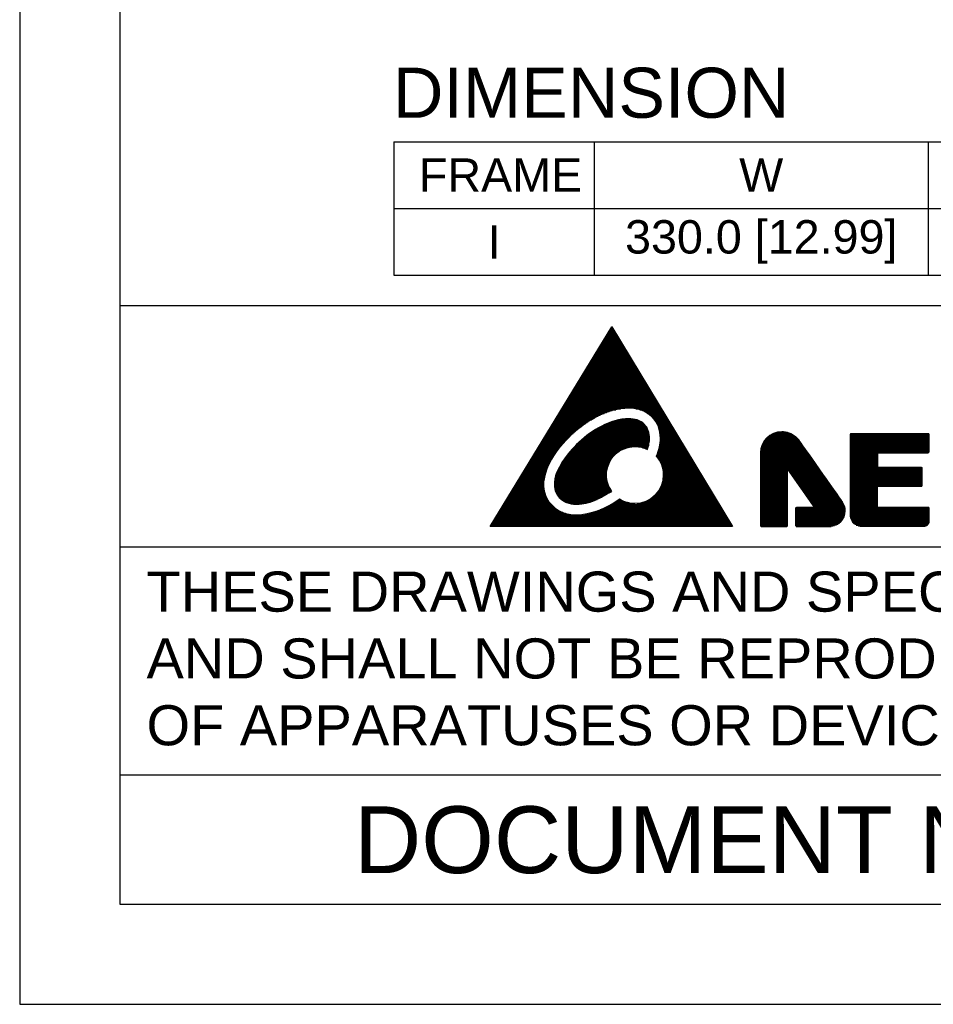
# Model space of a CAD drawing. Header units: millimetres. Extents: x 0 to 2125, y 1 to 1486.
# Tile 1 of 55: x 0 to 342, y 1 to 369. Entities that reach past the tile are written whole.
import ezdxf
from ezdxf.enums import TextEntityAlignment as Align

# ---------------------------------------------------------------- set-up
doc = ezdxf.new("R2010")
doc.units = ezdxf.units.MM
doc.header["$LTSCALE"] = 77.505185
doc.layers.get('0').update_dxf_attribs({"linetype": 'CONTINUOUS'})
for name, color, linetype in [('DF', 3, 'CONTINUOUS'), ('SPEC', 1, 'CONTINUOUS'), ('TXT', 7, 'CONTINUOUS')]:
    doc.layers.add(name, color=color, linetype=linetype)
doc.styles.get("Standard").update_dxf_attribs({"font": 'arial.ttf'})
doc.styles.add('STYLE1', font='arial.ttf')

# ---------------------------------------------------------------- blocks, each defined once
blk = doc.blocks.new('A$C16500')
at = {"color": 4, "linetype": 'Continuous', "lineweight": 0}
for p, q in [((10.947, 19.083), (0, 1.089)), ((21.84, 1.089), (10.947, 19.083)), ((0, 1.089), (21.84, 1.089))]:
    blk.add_line(p, q, dxfattribs=at)
at = {"color": 4}
for p, q in [((0, 1.089), (10.947, 19.083)), ((10.687, 18.656), (11.206, 18.656)), ((10.737, 18.737), (11.157, 18.737)), ((10.787, 18.819), (11.107, 18.819)), ((10.836, 18.901), (11.058, 18.901)), ((10.886, 18.983), (11.008, 18.983)), ((10.936, 19.065), (10.958, 19.065)), ((10.947, 19.083), (21.84, 1.089)), ((10.14, 17.756), (11.751, 17.756)), ((10.189, 17.837), (11.701, 17.837)), ((10.239, 17.919), (11.652, 17.919)), ((10.289, 18.001), (11.602, 18.001)), ((10.339, 18.083), (11.553, 18.083)), ((10.388, 18.165), (11.503, 18.165)), ((10.438, 18.247), (11.454, 18.247)), ((10.488, 18.328), (11.404, 18.328)), ((10.538, 18.41), (11.355, 18.41)), ((10.588, 18.492), (11.305, 18.492)), ((10.637, 18.574), (11.256, 18.574)), ((9.642, 16.937), (12.246, 16.937)), ((9.692, 17.019), (12.197, 17.019)), ((9.741, 17.101), (12.147, 17.101)), ((9.791, 17.183), (12.098, 17.183)), ((9.841, 17.265), (12.048, 17.265)), ((9.891, 17.347), (11.999, 17.347)), ((9.94, 17.428), (11.949, 17.428)), ((9.99, 17.51), (11.899, 17.51)), ((10.04, 17.592), (11.85, 17.592)), ((10.09, 17.674), (11.8, 17.674)), ((9.094, 16.037), (12.791, 16.037)), ((9.144, 16.119), (12.741, 16.119)), ((9.194, 16.201), (12.692, 16.201)), ((9.244, 16.283), (12.642, 16.283)), ((9.293, 16.365), (12.593, 16.365)), ((9.343, 16.447), (12.543, 16.447)), ((9.393, 16.528), (12.494, 16.528)), ((9.443, 16.61), (12.444, 16.61)), ((9.492, 16.692), (12.395, 16.692)), ((9.542, 16.774), (12.345, 16.774)), ((9.592, 16.856), (12.296, 16.856)), ((8.547, 15.137), (13.336, 15.137)), ((8.597, 15.219), (13.286, 15.219)), ((8.646, 15.301), (13.237, 15.301)), ((8.696, 15.383), (13.187, 15.383)), ((8.746, 15.465), (13.138, 15.465)), ((8.796, 15.547), (13.088, 15.547)), ((8.845, 15.628), (13.039, 15.628)), ((8.895, 15.71), (12.989, 15.71)), ((8.945, 15.792), (12.94, 15.792)), ((8.995, 15.874), (12.89, 15.874)), ((9.044, 15.956), (12.841, 15.956)), ((7.999, 14.237), (13.881, 14.237)), ((8.049, 14.319), (13.831, 14.319)), ((8.099, 14.401), (13.782, 14.401)), ((8.149, 14.483), (13.732, 14.483)), ((8.198, 14.565), (13.682, 14.565)), ((8.248, 14.647), (13.633, 14.647)), ((8.298, 14.728), (13.583, 14.728)), ((8.348, 14.81), (13.534, 14.81)), ((8.397, 14.892), (13.484, 14.892)), ((8.447, 14.974), (13.435, 14.974)), ((8.497, 15.056), (13.385, 15.056)), ((7.452, 13.338), (14.425, 13.338)), ((7.501, 13.419), (14.376, 13.419)), ((7.551, 13.501), (14.326, 13.501)), ((7.601, 13.583), (14.277, 13.583)), ((7.651, 13.665), (14.227, 13.665)), ((7.701, 13.747), (14.178, 13.747)), ((7.75, 13.828), (14.128, 13.828)), ((7.8, 13.91), (14.079, 13.91)), ((7.85, 13.992), (14.029, 13.992)), ((7.9, 14.074), (13.98, 14.074)), ((7.949, 14.156), (13.93, 14.156)), ((6.904, 12.438), (14.97, 12.438)), ((6.954, 12.519), (14.921, 12.519)), ((7.004, 12.601), (14.871, 12.601)), ((7.053, 12.683), (14.822, 12.683)), ((7.103, 12.765), (14.772, 12.765)), ((7.153, 12.847), (14.723, 12.847)), ((7.203, 12.928), (14.673, 12.928)), ((7.253, 13.01), (14.624, 13.01)), ((7.302, 13.092), (14.574, 13.092)), ((7.352, 13.174), (14.524, 13.174)), ((7.402, 13.256), (14.475, 13.256)), ((6.357, 11.538), (10.99, 11.538)), ((6.406, 11.619), (11.312, 11.619)), ((6.456, 11.701), (11.75, 11.701)), ((6.506, 11.783), (15.366, 11.783)), ((6.556, 11.865), (15.317, 11.865)), ((6.605, 11.947), (15.267, 11.947)), ((6.655, 12.028), (15.218, 12.028)), ((6.705, 12.11), (15.168, 12.11)), ((6.755, 12.192), (15.119, 12.192)), ((6.805, 12.274), (15.069, 12.274)), ((6.854, 12.356), (15.02, 12.356)), ((13.14, 11.701), (15.416, 11.701)), ((13.475, 11.619), (15.465, 11.619)), ((13.707, 11.538), (15.515, 11.538)), ((5.859, 10.719), (9.12, 10.719)), ((5.909, 10.801), (9.261, 10.801)), ((5.958, 10.883), (9.408, 10.883)), ((6.008, 10.965), (9.562, 10.965)), ((6.058, 11.047), (9.724, 11.047)), ((6.108, 11.128), (9.895, 11.128)), ((6.158, 11.21), (10.077, 11.21)), ((6.207, 11.292), (10.273, 11.292)), ((6.257, 11.374), (10.486, 11.374)), ((6.307, 11.456), (10.721, 11.456)), ((11.374, 10.661), (13.334, 10.661)), ((11.748, 10.743), (13.07, 10.743)), ((13.891, 11.456), (15.565, 11.456)), ((14.044, 11.374), (15.614, 11.374)), ((14.176, 11.292), (15.664, 11.292)), ((14.292, 11.21), (15.713, 11.21)), ((14.396, 11.128), (15.763, 11.128)), ((14.488, 11.047), (15.812, 11.047)), ((14.572, 10.965), (15.862, 10.965)), ((14.649, 10.883), (15.911, 10.883)), ((14.718, 10.801), (15.961, 10.801)), ((14.782, 10.719), (16.01, 10.719)), ((5.311, 9.819), (7.84, 9.819)), ((5.361, 9.901), (7.941, 9.901)), ((5.411, 9.983), (8.045, 9.983)), ((5.461, 10.065), (8.151, 10.065)), ((5.51, 10.147), (8.26, 10.147)), ((5.56, 10.228), (8.372, 10.228)), ((5.61, 10.31), (8.487, 10.31)), ((5.66, 10.392), (8.605, 10.392)), ((5.71, 10.474), (8.728, 10.474)), ((5.759, 10.556), (8.854, 10.556)), ((5.809, 10.638), (8.985, 10.638)), ((9.511, 9.843), (14.195, 9.843)), ((9.649, 9.925), (14.157, 9.925)), ((9.793, 10.007), (14.112, 10.007)), ((9.944, 10.089), (14.061, 10.089)), ((10.103, 10.171), (14.002, 10.171)), ((10.27, 10.252), (13.934, 10.252)), ((10.449, 10.334), (13.855, 10.334)), ((10.641, 10.416), (13.761, 10.416)), ((10.852, 10.498), (13.649, 10.498)), ((11.091, 10.58), (13.511, 10.58)), ((14.84, 10.638), (16.06, 10.638)), ((14.894, 10.556), (16.109, 10.556)), ((14.943, 10.474), (16.159, 10.474)), ((14.988, 10.392), (16.208, 10.392)), ((15.029, 10.31), (16.258, 10.31)), ((15.067, 10.228), (16.307, 10.228)), ((15.101, 10.147), (16.357, 10.147)), ((15.132, 10.065), (16.407, 10.065)), ((15.16, 9.983), (16.456, 9.983)), ((15.186, 9.901), (16.506, 9.901)), ((15.208, 9.819), (16.555, 9.819)), ((4.764, 8.919), (6.872, 8.919)), ((4.814, 9.001), (6.951, 9.001)), ((4.863, 9.083), (7.031, 9.083)), ((4.913, 9.165), (7.113, 9.165)), ((4.963, 9.247), (7.196, 9.247)), ((5.013, 9.328), (7.282, 9.328)), ((5.062, 9.41), (7.369, 9.41)), ((5.112, 9.492), (7.459, 9.492)), ((5.162, 9.574), (7.551, 9.574)), ((5.212, 9.656), (7.645, 9.656)), ((5.262, 9.738), (7.742, 9.738)), ((8.274, 8.943), (14.351, 8.943)), ((8.37, 9.025), (14.353, 9.025)), ((8.469, 9.107), (14.352, 9.107)), ((8.571, 9.189), (14.348, 9.189)), ((8.676, 9.271), (14.341, 9.271)), ((8.784, 9.352), (14.332, 9.352)), ((8.895, 9.434), (14.319, 9.434)), ((9.01, 9.516), (14.302, 9.516)), ((9.128, 9.598), (14.282, 9.598)), ((9.251, 9.68), (14.258, 9.68)), ((9.379, 9.762), (14.229, 9.762)), ((15.228, 9.738), (16.605, 9.738)), ((15.246, 9.656), (16.654, 9.656)), ((15.261, 9.574), (16.704, 9.574)), ((15.274, 9.492), (16.753, 9.492)), ((15.284, 9.41), (16.803, 9.41)), ((15.293, 9.328), (16.852, 9.328)), ((15.299, 9.247), (16.902, 9.247)), ((15.303, 9.165), (16.951, 9.165)), ((15.303, 8.919), (17.1, 8.919)), ((15.305, 9.083), (17.001, 9.083)), ((15.305, 9.001), (17.05, 9.001)), ((24.749, 8.903), (27.797, 8.903)), ((24.802, 8.97), (27.741, 8.97)), ((24.86, 9.036), (27.68, 9.036)), ((24.925, 9.103), (27.614, 9.103)), ((24.996, 9.17), (27.542, 9.17)), ((25.074, 9.236), (27.463, 9.236)), ((25.163, 9.303), (27.375, 9.303)), ((25.263, 9.37), (27.275, 9.37)), ((25.38, 9.436), (27.158, 9.436)), ((25.52, 9.503), (27.018, 9.503)), ((25.701, 9.57), (26.836, 9.57)), ((25.998, 9.636), (26.54, 9.636)), ((32.442, 9.328), (39.55, 9.328)), ((32.442, 9.247), (39.55, 9.247)), ((32.442, 9.165), (39.55, 9.165)), ((32.442, 9.083), (39.55, 9.083)), ((32.442, 9.001), (39.55, 9.001)), ((32.442, 8.919), (39.55, 8.919)), ((32.445, 9.41), (39.548, 9.41)), ((4.216, 8.019), (6.108, 8.019)), ((4.266, 8.101), (6.17, 8.101)), ((4.316, 8.183), (6.234, 8.183)), ((4.366, 8.265), (6.299, 8.265)), ((4.415, 8.347), (6.365, 8.347)), ((4.465, 8.428), (6.433, 8.428)), ((4.515, 8.51), (6.503, 8.51)), ((4.565, 8.592), (6.574, 8.592)), ((4.614, 8.674), (6.646, 8.674)), ((4.664, 8.756), (6.72, 8.756)), ((4.714, 8.838), (6.795, 8.838)), ((7.36, 8.043), (11.918, 8.043)), ((7.433, 8.125), (12.107, 8.125)), ((7.509, 8.207), (12.352, 8.207)), ((7.586, 8.289), (12.764, 8.289)), ((7.664, 8.371), (14.267, 8.371)), ((7.745, 8.452), (14.287, 8.452)), ((7.828, 8.534), (14.304, 8.534)), ((7.913, 8.616), (14.319, 8.616)), ((8, 8.698), (14.331, 8.698)), ((8.089, 8.78), (14.34, 8.78)), ((8.18, 8.862), (14.347, 8.862)), ((13.35, 8.289), (14.245, 8.289)), ((13.727, 8.207), (14.221, 8.207)), ((13.957, 8.125), (14.197, 8.125)), ((14.157, 8.043), (14.172, 8.043)), ((15.161, 8.019), (17.645, 8.019)), ((15.183, 8.101), (17.595, 8.101)), ((15.203, 8.183), (17.546, 8.183)), ((15.221, 8.265), (17.496, 8.265)), ((15.238, 8.347), (17.447, 8.347)), ((15.252, 8.428), (17.397, 8.428)), ((15.265, 8.51), (17.348, 8.51)), ((15.277, 8.592), (17.298, 8.592)), ((15.286, 8.674), (17.248, 8.674)), ((15.293, 8.756), (17.199, 8.756)), ((15.299, 8.838), (17.149, 8.838)), ((24.379, 8.036), (28.412, 8.036)), ((24.391, 8.103), (28.365, 8.103)), ((24.405, 8.17), (28.318, 8.17)), ((24.421, 8.236), (28.271, 8.236)), ((24.44, 8.303), (28.224, 8.303)), ((24.462, 8.37), (28.178, 8.37)), ((24.487, 8.436), (28.131, 8.436)), ((24.514, 8.503), (28.084, 8.503)), ((24.544, 8.57), (28.037, 8.57)), ((24.578, 8.636), (27.991, 8.636)), ((24.615, 8.703), (27.944, 8.703)), ((24.656, 8.77), (27.897, 8.77)), ((24.7, 8.836), (27.849, 8.836)), ((32.442, 8.838), (39.55, 8.838)), ((32.442, 8.756), (39.55, 8.756)), ((32.442, 8.674), (39.55, 8.674)), ((32.442, 8.592), (39.55, 8.592)), ((32.442, 8.51), (39.55, 8.51)), ((32.442, 8.428), (39.55, 8.428)), ((32.442, 8.347), (39.55, 8.347)), ((32.442, 8.265), (39.55, 8.265)), ((32.442, 8.183), (39.55, 8.183)), ((32.442, 8.101), (39.55, 8.101)), ((32.442, 8.019), (39.55, 8.019)), ((3.669, 7.119), (5.517, 7.119)), ((3.719, 7.201), (5.564, 7.201)), ((3.768, 7.283), (5.612, 7.283)), ((3.818, 7.365), (5.662, 7.365)), ((3.868, 7.447), (5.712, 7.447)), ((3.918, 7.528), (5.765, 7.528)), ((3.967, 7.61), (5.819, 7.61)), ((4.017, 7.692), (5.874, 7.692)), ((4.067, 7.774), (5.93, 7.774)), ((4.117, 7.856), (5.988, 7.856)), ((4.167, 7.938), (6.047, 7.938)), ((6.657, 7.143), (10.892, 7.143)), ((6.714, 7.225), (10.947, 7.225)), ((6.772, 7.307), (11.006, 7.307)), ((6.831, 7.389), (11.071, 7.389)), ((6.892, 7.471), (11.142, 7.471)), ((6.954, 7.552), (11.22, 7.552)), ((7.018, 7.634), (11.305, 7.634)), ((7.083, 7.716), (11.4, 7.716)), ((7.15, 7.798), (11.506, 7.798)), ((7.218, 7.88), (11.625, 7.88)), ((7.288, 7.962), (11.761, 7.962)), ((14.962, 7.447), (17.991, 7.447)), ((14.995, 7.528), (17.942, 7.528)), ((15.014, 7.365), (18.041, 7.365)), ((15.027, 7.61), (17.892, 7.61)), ((15.058, 7.692), (17.843, 7.692)), ((15.079, 7.283), (18.09, 7.283)), ((15.086, 7.774), (17.793, 7.774)), ((15.113, 7.856), (17.744, 7.856)), ((15.138, 7.938), (17.694, 7.938)), ((15.138, 7.201), (18.14, 7.201)), ((15.193, 7.119), (18.19, 7.119)), ((24.357, 7.77), (28.6, 7.77)), ((24.357, 7.703), (28.647, 7.703)), ((24.357, 7.636), (28.694, 7.636)), ((24.357, 7.57), (28.741, 7.57)), ((24.357, 7.503), (28.788, 7.503)), ((24.357, 7.436), (28.835, 7.436)), ((24.357, 7.37), (28.882, 7.37)), ((24.357, 7.303), (28.929, 7.303)), ((24.357, 7.236), (28.977, 7.236)), ((24.357, 7.17), (29.024, 7.17)), ((24.357, 7.103), (29.071, 7.103)), ((24.359, 7.836), (28.553, 7.836)), ((24.364, 7.903), (28.506, 7.903)), ((24.37, 7.97), (28.459, 7.97)), ((32.442, 7.938), (39.55, 7.938)), ((32.442, 7.856), (39.55, 7.856)), ((32.442, 7.774), (39.541, 7.774)), ((32.442, 7.692), (34.919, 7.692)), ((32.442, 7.61), (34.919, 7.61)), ((32.442, 7.528), (34.919, 7.528)), ((32.442, 7.447), (34.919, 7.447)), ((32.442, 7.365), (34.919, 7.365)), ((32.442, 7.283), (34.919, 7.283)), ((32.442, 7.201), (34.919, 7.201)), ((32.442, 7.119), (34.919, 7.119)), ((3.121, 6.219), (5.099, 6.219)), ((3.171, 6.301), (5.129, 6.301)), ((3.221, 6.383), (5.162, 6.383)), ((3.271, 6.465), (5.195, 6.465)), ((3.32, 6.547), (5.23, 6.547)), ((3.37, 6.628), (5.267, 6.628)), ((3.42, 6.71), (5.305, 6.71)), ((3.47, 6.792), (5.345, 6.792)), ((3.519, 6.874), (5.386, 6.874)), ((3.569, 6.956), (5.428, 6.956)), ((3.619, 7.038), (5.472, 7.038)), ((6.123, 6.243), (10.527, 6.243)), ((6.164, 6.325), (10.546, 6.325)), ((6.206, 6.407), (10.567, 6.407)), ((6.25, 6.489), (10.59, 6.489)), ((6.296, 6.571), (10.617, 6.571)), ((6.343, 6.652), (10.646, 6.652)), ((6.392, 6.734), (10.679, 6.734)), ((6.443, 6.816), (10.714, 6.816)), ((6.494, 6.898), (10.753, 6.898)), ((6.547, 6.98), (10.796, 6.98)), ((6.601, 7.062), (10.842, 7.062)), ((15.243, 7.038), (18.239, 7.038)), ((15.289, 6.956), (18.289, 6.956)), ((15.332, 6.874), (18.338, 6.874)), ((15.37, 6.792), (18.388, 6.792)), ((15.406, 6.71), (18.437, 6.71)), ((15.438, 6.628), (18.487, 6.628)), ((15.466, 6.547), (18.536, 6.547)), ((15.492, 6.465), (18.586, 6.465)), ((15.515, 6.383), (18.635, 6.383)), ((15.534, 6.301), (18.685, 6.301)), ((15.551, 6.219), (18.734, 6.219)), ((24.357, 7.036), (29.118, 7.036)), ((24.357, 6.97), (29.165, 6.97)), ((24.357, 6.903), (29.212, 6.903)), ((24.357, 6.836), (29.259, 6.836)), ((24.357, 6.77), (29.306, 6.77)), ((24.357, 6.703), (29.353, 6.703)), ((24.357, 6.636), (29.401, 6.636)), ((24.357, 6.57), (29.448, 6.57)), ((24.357, 6.503), (29.495, 6.503)), ((24.357, 6.436), (29.542, 6.436)), ((24.357, 6.37), (29.589, 6.37)), ((24.357, 6.303), (29.636, 6.303)), ((24.357, 6.236), (26.788, 6.236)), ((26.817, 6.236), (29.683, 6.236)), ((32.442, 7.038), (34.919, 7.038)), ((32.442, 6.956), (34.919, 6.956)), ((32.442, 6.874), (34.919, 6.874)), ((32.442, 6.792), (34.919, 6.792)), ((32.442, 6.71), (34.919, 6.71)), ((32.442, 6.628), (34.919, 6.628)), ((32.442, 6.547), (34.919, 6.547)), ((32.442, 6.465), (34.919, 6.465)), ((32.442, 6.383), (38.91, 6.383)), ((32.442, 6.301), (38.923, 6.301)), ((32.442, 6.219), (38.923, 6.219)), ((2.623, 5.401), (4.878, 5.401)), ((2.673, 5.483), (4.893, 5.483)), ((2.723, 5.565), (4.909, 5.565)), ((2.773, 5.647), (4.927, 5.647)), ((2.823, 5.728), (4.947, 5.728)), ((2.872, 5.81), (4.968, 5.81)), ((2.922, 5.892), (4.991, 5.892)), ((2.972, 5.974), (5.016, 5.974)), ((3.022, 6.056), (5.042, 6.056)), ((3.071, 6.138), (5.069, 6.138)), ((5.816, 5.343), (10.501, 5.343)), ((5.832, 5.425), (10.49, 5.425)), ((5.851, 5.507), (10.481, 5.507)), ((5.872, 5.589), (10.476, 5.589)), ((5.896, 5.671), (10.473, 5.671)), ((5.922, 5.752), (10.473, 5.752)), ((5.95, 5.834), (10.475, 5.834)), ((5.98, 5.916), (10.481, 5.916)), ((6.013, 5.998), (10.488, 5.998)), ((6.048, 6.08), (10.499, 6.08)), ((6.085, 6.162), (10.512, 6.162)), ((15.565, 6.138), (18.784, 6.138)), ((15.572, 5.401), (19.23, 5.401)), ((15.577, 6.056), (18.833, 6.056)), ((15.582, 5.483), (19.18, 5.483)), ((15.585, 5.974), (18.883, 5.974)), ((15.589, 5.565), (19.131, 5.565)), ((15.591, 5.892), (18.932, 5.892)), ((15.593, 5.647), (19.081, 5.647)), ((15.595, 5.81), (18.982, 5.81)), ((15.595, 5.728), (19.031, 5.728)), ((24.357, 6.17), (26.788, 6.17)), ((24.357, 6.103), (26.788, 6.103)), ((24.357, 6.036), (26.788, 6.036)), ((24.357, 5.97), (26.788, 5.97)), ((24.357, 5.903), (26.788, 5.903)), ((24.357, 5.836), (26.788, 5.836)), ((24.357, 5.77), (26.788, 5.77)), ((24.357, 5.703), (26.788, 5.703)), ((24.357, 5.636), (26.788, 5.636)), ((24.357, 5.57), (26.788, 5.57)), ((24.357, 5.503), (26.788, 5.503)), ((24.357, 5.436), (26.788, 5.436)), ((24.357, 5.37), (26.788, 5.37)), ((26.863, 6.17), (29.731, 6.17)), ((26.909, 6.103), (29.778, 6.103)), ((26.956, 6.036), (29.825, 6.036)), ((27.002, 5.97), (29.872, 5.97)), ((27.048, 5.903), (29.919, 5.903)), ((27.095, 5.836), (29.966, 5.836)), ((27.141, 5.77), (30.013, 5.77)), ((27.187, 5.703), (30.061, 5.703)), ((27.234, 5.636), (30.108, 5.636)), ((27.28, 5.57), (30.155, 5.57)), ((27.326, 5.503), (30.202, 5.503)), ((27.373, 5.436), (30.249, 5.436)), ((27.419, 5.37), (30.297, 5.37)), ((32.442, 6.138), (38.923, 6.138)), ((32.442, 6.056), (38.923, 6.056)), ((32.442, 5.974), (38.923, 5.974)), ((32.442, 5.892), (38.923, 5.892)), ((32.442, 5.81), (38.923, 5.81)), ((32.442, 5.728), (38.923, 5.728)), ((32.442, 5.647), (38.923, 5.647)), ((32.442, 5.565), (38.923, 5.565)), ((32.442, 5.483), (38.923, 5.483)), ((32.442, 5.401), (38.923, 5.401)), ((2.076, 4.501), (4.844, 4.501)), ((2.126, 4.583), (4.835, 4.583)), ((2.175, 4.665), (4.829, 4.665)), ((2.225, 4.747), (4.826, 4.747)), ((2.275, 4.828), (4.825, 4.828)), ((2.325, 4.91), (4.827, 4.91)), ((2.375, 4.992), (4.831, 4.992)), ((2.424, 5.074), (4.837, 5.074)), ((2.474, 5.156), (4.844, 5.156)), ((2.524, 5.238), (4.854, 5.238)), ((2.574, 5.319), (4.865, 5.319)), ((5.776, 4.934), (10.606, 4.934)), ((5.776, 4.852), (10.638, 4.852)), ((5.778, 5.016), (10.578, 5.016)), ((5.78, 4.771), (10.674, 4.771)), ((5.784, 5.098), (10.554, 5.098)), ((5.787, 4.689), (10.713, 4.689)), ((5.792, 5.18), (10.533, 5.18)), ((5.797, 4.607), (10.754, 4.607)), ((5.803, 5.262), (10.515, 5.262)), ((5.81, 4.525), (10.798, 4.525)), ((5.828, 4.443), (10.844, 4.443)), ((15.273, 4.501), (19.774, 4.501)), ((15.317, 4.583), (19.725, 4.583)), ((15.357, 4.665), (19.675, 4.665)), ((15.393, 4.747), (19.626, 4.747)), ((15.426, 4.828), (19.576, 4.828)), ((15.456, 4.91), (19.527, 4.91)), ((15.483, 4.992), (19.477, 4.992)), ((15.506, 5.074), (19.428, 5.074)), ((15.527, 5.156), (19.378, 5.156)), ((15.545, 5.238), (19.329, 5.238)), ((15.56, 5.319), (19.279, 5.319)), ((24.357, 5.303), (26.788, 5.303)), ((24.357, 5.236), (26.788, 5.236)), ((24.357, 5.17), (26.788, 5.17)), ((24.357, 5.103), (26.788, 5.103)), ((24.357, 5.037), (26.788, 5.037)), ((24.357, 4.97), (26.788, 4.97)), ((24.357, 4.903), (26.788, 4.903)), ((24.357, 4.837), (26.788, 4.837)), ((24.357, 4.77), (26.788, 4.77)), ((24.357, 4.703), (26.788, 4.703)), ((24.357, 4.637), (26.788, 4.637)), ((24.357, 4.57), (26.788, 4.57)), ((24.357, 4.503), (26.788, 4.503)), ((27.465, 5.303), (30.344, 5.303)), ((27.512, 5.236), (30.391, 5.236)), ((27.558, 5.17), (30.438, 5.17)), ((27.604, 5.103), (30.485, 5.103)), ((27.651, 5.037), (30.533, 5.037)), ((27.697, 4.97), (30.58, 4.97)), ((27.744, 4.903), (30.627, 4.903)), ((27.79, 4.837), (30.674, 4.837)), ((27.836, 4.77), (30.721, 4.77)), ((27.883, 4.703), (30.768, 4.703)), ((27.929, 4.637), (30.816, 4.637)), ((27.975, 4.57), (30.863, 4.57)), ((28.022, 4.503), (30.91, 4.503)), ((32.442, 5.319), (38.923, 5.319)), ((32.442, 5.238), (38.923, 5.238)), ((32.442, 5.156), (38.923, 5.156)), ((32.442, 5.074), (38.923, 5.074)), ((32.442, 4.992), (38.923, 4.992)), ((32.442, 4.91), (38.923, 4.91)), ((32.442, 4.828), (38.923, 4.828)), ((32.442, 4.747), (38.915, 4.747)), ((32.442, 4.665), (34.904, 4.665)), ((32.442, 4.583), (34.904, 4.583)), ((32.442, 4.501), (34.904, 4.501)), ((1.528, 3.601), (5.135, 3.601)), ((1.578, 3.683), (5.093, 3.683)), ((1.628, 3.765), (5.054, 3.765)), ((1.678, 3.847), (5.018, 3.847)), ((1.728, 3.928), (4.986, 3.928)), ((1.777, 4.01), (4.957, 4.01)), ((1.827, 4.092), (4.931, 4.092)), ((1.877, 4.174), (4.908, 4.174)), ((1.927, 4.256), (4.888, 4.256)), ((1.976, 4.338), (4.87, 4.338)), ((2.026, 4.419), (4.856, 4.419)), ((5.849, 4.362), (10.891, 4.362)), ((5.874, 4.28), (10.939, 4.28)), ((5.905, 4.198), (10.83, 4.198)), ((5.941, 4.116), (10.681, 4.116)), ((5.982, 4.034), (10.536, 4.034)), ((6.03, 3.952), (10.392, 3.952)), ((6.085, 3.871), (10.249, 3.871)), ((6.147, 3.789), (10.103, 3.789)), ((6.218, 3.707), (9.953, 3.707)), ((6.3, 3.625), (9.797, 3.625)), ((14.436, 3.601), (20.319, 3.601)), ((14.554, 3.683), (20.27, 3.683)), ((14.659, 3.765), (20.22, 3.765)), ((14.754, 3.847), (20.171, 3.847)), ((14.84, 3.928), (20.121, 3.928)), ((14.918, 4.01), (20.072, 4.01)), ((14.991, 4.092), (20.022, 4.092)), ((15.057, 4.174), (19.972, 4.174)), ((15.118, 4.256), (19.923, 4.256)), ((15.174, 4.338), (19.873, 4.338)), ((15.226, 4.419), (19.824, 4.419)), ((24.357, 4.437), (26.788, 4.437)), ((24.357, 4.37), (26.788, 4.37)), ((24.357, 4.303), (26.788, 4.303)), ((24.357, 4.237), (26.788, 4.237)), ((24.357, 4.17), (26.788, 4.17)), ((24.357, 4.103), (26.788, 4.103)), ((24.357, 4.037), (26.788, 4.037)), ((24.357, 3.97), (26.788, 3.97)), ((24.357, 3.903), (26.788, 3.903)), ((24.357, 3.837), (26.788, 3.837)), ((24.357, 3.77), (26.788, 3.77)), ((24.357, 3.703), (26.788, 3.703)), ((24.357, 3.637), (26.788, 3.637)), ((24.357, 3.57), (26.788, 3.57)), ((28.068, 4.437), (30.957, 4.437)), ((28.114, 4.37), (31.004, 4.37)), ((28.161, 4.303), (31.052, 4.303)), ((28.207, 4.237), (31.099, 4.237)), ((28.253, 4.17), (31.146, 4.17)), ((28.3, 4.103), (31.193, 4.103)), ((28.346, 4.037), (31.24, 4.037)), ((28.392, 3.97), (31.288, 3.97)), ((28.439, 3.903), (31.335, 3.903)), ((28.485, 3.837), (31.382, 3.837)), ((28.531, 3.77), (31.429, 3.77)), ((28.578, 3.703), (31.476, 3.703)), ((28.624, 3.637), (31.524, 3.637)), ((28.671, 3.57), (31.571, 3.57)), ((32.442, 4.419), (34.904, 4.419)), ((32.442, 4.338), (34.904, 4.338)), ((32.442, 4.256), (34.904, 4.256)), ((32.442, 4.174), (34.904, 4.174)), ((32.442, 4.092), (34.904, 4.092)), ((32.442, 4.01), (34.904, 4.01)), ((32.442, 3.928), (34.904, 3.928)), ((32.442, 3.847), (34.904, 3.847)), ((32.442, 3.765), (34.904, 3.765)), ((32.442, 3.683), (34.904, 3.683)), ((32.442, 3.601), (34.904, 3.601)), ((0.981, 2.701), (5.925, 2.701)), ((1.031, 2.783), (5.816, 2.783)), ((1.08, 2.865), (5.718, 2.865)), ((1.13, 2.947), (5.63, 2.947)), ((1.18, 3.028), (5.549, 3.028)), ((1.23, 3.11), (5.475, 3.11)), ((1.28, 3.192), (5.406, 3.192)), ((1.329, 3.274), (5.343, 3.274)), ((1.379, 3.356), (5.285, 3.356)), ((1.429, 3.438), (5.231, 3.438)), ((1.479, 3.519), (5.181, 3.519)), ((6.393, 3.543), (9.631, 3.543)), ((6.502, 3.462), (9.45, 3.462)), ((6.631, 3.38), (9.246, 3.38)), ((6.789, 3.298), (9.007, 3.298)), ((7.002, 3.216), (8.71, 3.216)), ((7.359, 3.134), (8.262, 3.134)), ((10.105, 2.701), (20.864, 2.701)), ((10.283, 2.783), (20.814, 2.783)), ((10.45, 2.865), (20.765, 2.865)), ((10.609, 2.947), (20.715, 2.947)), ((10.761, 3.028), (20.666, 3.028)), ((10.906, 3.11), (20.616, 3.11)), ((11.045, 3.192), (12.827, 3.192)), ((11.18, 3.274), (12.362, 3.274)), ((11.309, 3.356), (12.115, 3.356)), ((11.435, 3.438), (11.927, 3.438)), ((11.557, 3.519), (11.771, 3.519)), ((13.244, 3.192), (20.567, 3.192)), ((13.711, 3.274), (20.517, 3.274)), ((13.959, 3.356), (20.468, 3.356)), ((14.147, 3.438), (20.418, 3.438)), ((14.303, 3.519), (20.369, 3.519)), ((24.357, 3.503), (26.788, 3.503)), ((24.357, 3.437), (26.788, 3.437)), ((24.357, 3.37), (26.788, 3.37)), ((24.357, 3.303), (26.788, 3.303)), ((24.357, 3.237), (26.788, 3.237)), ((24.357, 3.17), (26.788, 3.17)), ((24.357, 3.103), (26.788, 3.103)), ((24.357, 3.037), (26.788, 3.037)), ((24.357, 2.97), (26.788, 2.97)), ((24.357, 2.903), (26.788, 2.903)), ((24.357, 2.837), (26.788, 2.837)), ((24.357, 2.77), (26.788, 2.77)), ((24.357, 2.703), (26.788, 2.703)), ((27.524, 2.703), (31.985, 2.703)), ((27.53, 2.77), (31.974, 2.77)), ((27.613, 2.837), (31.961, 2.837)), ((28.717, 3.503), (31.618, 3.503)), ((28.763, 3.437), (31.665, 3.437)), ((28.81, 3.37), (31.712, 3.37)), ((28.856, 3.303), (31.759, 3.303)), ((28.902, 3.237), (31.801, 3.237)), ((28.949, 3.17), (31.838, 3.17)), ((28.995, 3.103), (31.87, 3.103)), ((29.041, 3.037), (31.899, 3.037)), ((29.088, 2.97), (31.923, 2.97)), ((29.134, 2.903), (31.944, 2.903)), ((32.442, 3.519), (34.904, 3.519)), ((32.442, 3.438), (34.904, 3.438)), ((32.442, 3.356), (34.904, 3.356)), ((32.442, 3.274), (34.904, 3.274)), ((32.442, 3.192), (34.904, 3.192)), ((32.442, 3.11), (34.904, 3.11)), ((32.442, 3.028), (34.904, 3.028)), ((32.442, 2.947), (34.904, 2.947)), ((32.442, 2.865), (34.904, 2.865)), ((32.442, 2.783), (39.544, 2.783)), ((32.442, 2.701), (39.55, 2.701)), ((0.433, 1.801), (21.409, 1.801)), ((0.483, 1.883), (21.359, 1.883)), ((0.533, 1.965), (21.31, 1.965)), ((0.583, 2.047), (21.26, 2.047)), ((0.632, 2.128), (21.211, 2.128)), ((0.682, 2.21), (7.112, 2.21)), ((0.732, 2.292), (6.77, 2.292)), ((0.782, 2.374), (6.532, 2.374)), ((0.832, 2.456), (6.343, 2.456)), ((0.881, 2.538), (6.184, 2.538)), ((0.931, 2.619), (6.046, 2.619)), ((8.497, 2.21), (21.161, 2.21)), ((8.912, 2.292), (21.112, 2.292)), ((9.221, 2.374), (21.062, 2.374)), ((9.479, 2.456), (21.013, 2.456)), ((9.707, 2.538), (20.963, 2.538)), ((9.914, 2.619), (20.914, 2.619)), ((24.357, 2.637), (26.788, 2.637)), ((24.357, 2.57), (26.788, 2.57)), ((24.357, 2.503), (26.788, 2.503)), ((24.357, 2.437), (26.788, 2.437)), ((24.357, 2.37), (26.788, 2.37)), ((24.357, 2.303), (26.788, 2.303)), ((24.357, 2.237), (26.788, 2.237)), ((24.357, 2.17), (26.788, 2.17)), ((24.357, 2.103), (26.788, 2.103)), ((24.357, 2.037), (26.788, 2.037)), ((24.357, 1.97), (26.788, 1.97)), ((24.357, 1.903), (26.788, 1.903)), ((24.357, 1.837), (26.788, 1.837)), ((27.524, 2.637), (31.992, 2.637)), ((27.524, 2.57), (31.996, 2.57)), ((27.524, 2.503), (31.997, 2.503)), ((27.524, 2.437), (31.995, 2.437)), ((27.524, 2.37), (31.99, 2.37)), ((27.524, 2.303), (31.981, 2.303)), ((27.524, 2.237), (31.97, 2.237)), ((27.524, 2.17), (31.955, 2.17)), ((27.524, 2.103), (31.936, 2.103)), ((27.524, 2.037), (31.914, 2.037)), ((27.524, 1.97), (31.889, 1.97)), ((27.524, 1.903), (31.859, 1.903)), ((27.524, 1.837), (31.825, 1.837)), ((32.442, 2.619), (39.55, 2.619)), ((32.442, 2.538), (39.55, 2.538)), ((32.442, 2.456), (39.55, 2.456)), ((32.442, 2.374), (39.55, 2.374)), ((32.442, 2.292), (39.55, 2.292)), ((32.442, 2.21), (39.55, 2.21)), ((32.442, 2.128), (39.55, 2.128)), ((32.443, 2.047), (39.55, 2.047)), ((32.449, 1.965), (39.55, 1.965)), ((32.462, 1.883), (39.55, 1.883)), ((32.484, 1.801), (39.55, 1.801)), ((21.84, 1.089), (0, 1.089)), ((0.035, 1.147), (21.805, 1.147)), ((0.085, 1.228), (21.755, 1.228)), ((0.135, 1.31), (21.706, 1.31)), ((0.184, 1.392), (21.656, 1.392)), ((0.234, 1.474), (21.607, 1.474)), ((0.284, 1.556), (21.557, 1.556)), ((0.334, 1.638), (21.508, 1.638)), ((0.384, 1.719), (21.458, 1.719)), ((24.357, 1.77), (26.788, 1.77)), ((24.357, 1.703), (26.788, 1.703)), ((24.357, 1.637), (26.788, 1.637)), ((24.357, 1.57), (26.788, 1.57)), ((24.357, 1.503), (26.788, 1.503)), ((24.357, 1.437), (26.788, 1.437)), ((24.357, 1.37), (26.788, 1.37)), ((24.357, 1.303), (26.788, 1.303)), ((24.357, 1.237), (26.788, 1.237)), ((24.361, 1.17), (26.785, 1.17)), ((24.417, 1.103), (26.728, 1.103)), ((27.524, 1.77), (31.786, 1.77)), ((27.524, 1.703), (31.742, 1.703)), ((27.524, 1.637), (31.693, 1.637)), ((27.524, 1.57), (31.637, 1.57)), ((27.524, 1.503), (31.574, 1.503)), ((27.524, 1.437), (31.501, 1.437)), ((27.524, 1.37), (31.418, 1.37)), ((27.524, 1.303), (31.319, 1.303)), ((27.524, 1.237), (31.197, 1.237)), ((27.527, 1.17), (31.035, 1.17)), ((27.584, 1.103), (30.738, 1.103)), ((32.516, 1.719), (39.55, 1.719)), ((32.557, 1.638), (39.55, 1.638)), ((32.61, 1.556), (39.55, 1.556)), ((32.676, 1.474), (39.55, 1.474)), ((32.757, 1.392), (39.527, 1.392)), ((32.859, 1.31), (39.479, 1.31)), ((32.99, 1.228), (39.405, 1.228)), ((33.177, 1.147), (39.293, 1.147))]:
    blk.add_line(p, q, dxfattribs=at)
at = {"color": 4, "lineweight": 5}
for points, knots in [([(13.035, 3.184), (12.526, 3.184), (12.054, 3.334), (11.656, 3.589), (11.656, 3.589), (11.646, 3.582), (11.636, 3.574), (11.626, 3.567), (11.626, 3.567), (10.388, 2.708), (9.039, 2.157), (7.789, 2.152), (7.789, 2.152), (7.722, 2.152), (7.656, 2.154), (7.592, 2.157), (7.592, 2.157), (6.663, 2.198), (5.955, 2.574), (5.506, 3.075), (5.506, 3.075), (5.055, 3.576), (4.85, 4.173), (4.828, 4.693), (4.828, 4.693), (4.826, 4.734), (4.825, 4.776), (4.825, 4.821), (4.825, 4.821), (4.841, 6.359), (5.892, 8.022), (7.33, 9.374), (7.33, 9.374), (8.774, 10.712), (10.635, 11.739), (12.463, 11.758), (12.463, 11.758), (12.469, 11.759), (12.478, 11.759), (12.49, 11.759), (12.49, 11.759), (13.338, 11.761), (14.063, 11.48), (14.559, 10.978), (14.559, 10.978), (15.056, 10.478), (15.306, 9.783), (15.305, 9.04), (15.305, 9.04), (15.305, 8.523), (15.189, 7.98), (14.956, 7.433), (14.956, 7.433), (15.353, 6.982), (15.595, 6.393), (15.595, 5.746), (15.595, 5.746), (15.595, 4.331), (14.449, 3.184), (13.035, 3.184)], [0, 0, 0, 0, 0.066667, 0.066667, 0.066667, 0.066667, 0.133333, 0.133333, 0.133333, 0.133333, 0.2, 0.2, 0.2, 0.2, 0.266667, 0.266667, 0.266667, 0.266667, 0.333333, 0.333333, 0.333333, 0.333333, 0.4, 0.4, 0.4, 0.4, 0.466667, 0.466667, 0.466667, 0.466667, 0.533333, 0.533333, 0.533333, 0.533333, 0.6, 0.6, 0.6, 0.6, 0.666667, 0.666667, 0.666667, 0.666667, 0.733333, 0.733333, 0.733333, 0.733333, 0.8, 0.8, 0.8, 0.8, 0.866667, 0.866667, 0.866667, 0.866667, 0.933333, 0.933333, 0.933333, 0.933333, 1, 1, 1, 1]), ([(29.976, 5.823), (29.068, 7.106), (28.107, 8.466), (27.899, 8.767), (27.899, 8.767), (27.899, 8.768), (27.898, 8.768), (27.898, 8.768), (27.898, 8.768), (27.78, 8.941), (27.623, 9.105), (27.497, 9.209), (27.497, 9.209), (27.166, 9.487), (26.736, 9.655), (26.269, 9.655), (26.269, 9.655), (25.213, 9.655), (24.357, 8.8), (24.357, 7.744), (24.357, 7.744), (24.357, 7.744), (24.357, 7.743), (24.357, 7.743), (24.357, 7.743), (24.357, 7.743), (24.357, 7.743), (24.357, 7.743), (24.357, 7.743), (24.357, 7.743), (24.357, 4.831), (24.357, 4.831), (24.357, 4.831), (24.357, 3.314), (24.357, 1.678), (24.357, 1.196), (24.357, 1.196), (24.357, 1.169), (24.368, 1.143), (24.387, 1.124), (24.387, 1.124), (24.406, 1.105), (24.433, 1.094), (24.459, 1.094), (24.459, 1.094), (24.459, 1.094), (26.687, 1.094), (26.687, 1.094), (26.687, 1.094), (26.713, 1.094), (26.739, 1.105), (26.758, 1.124), (26.758, 1.124), (26.777, 1.143), (26.788, 1.169), (26.788, 1.196), (26.788, 1.196), (26.788, 1.196), (26.788, 6.277), (26.788, 6.277), (26.788, 6.277), (26.788, 6.277), (29.18, 2.837), (29.18, 2.837), (29.18, 2.837), (29.18, 2.837), (27.626, 2.837), (27.626, 2.837), (27.626, 2.837), (27.599, 2.837), (27.573, 2.826), (27.554, 2.808), (27.554, 2.808), (27.535, 2.788), (27.524, 2.762), (27.524, 2.736), (27.524, 2.736), (27.524, 2.736), (27.524, 1.196), (27.524, 1.196), (27.524, 1.196), (27.524, 1.169), (27.535, 1.143), (27.554, 1.124), (27.554, 1.124), (27.574, 1.105), (27.599, 1.094), (27.626, 1.094), (27.626, 1.094), (27.626, 1.094), (30.576, 1.094), (30.576, 1.094), (30.576, 1.094), (31.361, 1.094), (31.997, 1.731), (31.997, 2.516), (31.997, 2.516), (31.997, 2.819), (31.902, 3.101), (31.739, 3.332), (31.739, 3.332), (31.738, 3.334), (30.884, 4.54), (29.976, 5.823)], [0, 0, 0, 0, 0.038462, 0.038462, 0.038462, 0.038462, 0.076923, 0.076923, 0.076923, 0.076923, 0.115385, 0.115385, 0.115385, 0.115385, 0.153846, 0.153846, 0.153846, 0.153846, 0.192308, 0.192308, 0.192308, 0.192308, 0.230769, 0.230769, 0.230769, 0.230769, 0.269231, 0.269231, 0.269231, 0.269231, 0.307692, 0.307692, 0.307692, 0.307692, 0.346154, 0.346154, 0.346154, 0.346154, 0.384615, 0.384615, 0.384615, 0.384615, 0.423077, 0.423077, 0.423077, 0.423077, 0.461538, 0.461538, 0.461538, 0.461538, 0.5, 0.5, 0.5, 0.5, 0.538462, 0.538462, 0.538462, 0.538462, 0.576923, 0.576923, 0.576923, 0.576923, 0.615385, 0.615385, 0.615385, 0.615385, 0.653846, 0.653846, 0.653846, 0.653846, 0.692308, 0.692308, 0.692308, 0.692308, 0.730769, 0.730769, 0.730769, 0.730769, 0.769231, 0.769231, 0.769231, 0.769231, 0.807692, 0.807692, 0.807692, 0.807692, 0.846154, 0.846154, 0.846154, 0.846154, 0.884615, 0.884615, 0.884615, 0.884615, 0.923077, 0.923077, 0.923077, 0.923077, 0.961538, 0.961538, 0.961538, 0.961538, 1, 1, 1, 1]), ([(39.55, 2.749), (39.55, 2.776), (39.539, 2.803), (39.52, 2.821), (39.52, 2.821), (39.501, 2.84), (39.475, 2.851), (39.449, 2.851), (39.449, 2.851), (39.449, 2.851), (34.904, 2.851), (34.904, 2.851), (34.904, 2.851), (34.904, 2.851), (34.904, 4.685), (34.904, 4.685), (34.904, 4.685), (34.904, 4.685), (38.822, 4.685), (38.822, 4.685), (38.822, 4.685), (38.85, 4.685), (38.875, 4.696), (38.894, 4.715), (38.894, 4.715), (38.913, 4.734), (38.923, 4.759), (38.923, 4.787), (38.923, 4.787), (38.923, 4.787), (38.923, 6.332), (38.923, 6.332), (38.923, 6.332), (38.923, 6.359), (38.913, 6.385), (38.894, 6.404), (38.894, 6.404), (38.875, 6.423), (38.85, 6.433), (38.822, 6.433), (38.822, 6.433), (38.822, 6.433), (34.919, 6.433), (34.919, 6.433), (34.919, 6.433), (34.919, 6.433), (34.919, 7.715), (34.919, 7.715), (34.919, 7.715), (34.919, 7.715), (39.449, 7.715), (39.449, 7.715), (39.449, 7.715), (39.476, 7.715), (39.501, 7.725), (39.52, 7.744), (39.52, 7.744), (39.539, 7.763), (39.55, 7.789), (39.55, 7.816), (39.55, 7.816), (39.55, 7.816), (39.55, 9.39), (39.55, 9.39), (39.55, 9.39), (39.55, 9.417), (39.539, 9.442), (39.52, 9.462), (39.52, 9.462), (39.501, 9.481), (39.476, 9.491), (39.449, 9.491), (39.449, 9.491), (39.449, 9.491), (32.544, 9.491), (32.544, 9.491), (32.544, 9.491), (32.517, 9.491), (32.491, 9.481), (32.473, 9.462), (32.473, 9.462), (32.454, 9.442), (32.442, 9.416), (32.442, 9.39), (32.442, 9.39), (32.442, 9.39), (32.442, 2.071), (32.442, 2.071), (32.442, 2.071), (32.442, 1.763), (32.598, 1.518), (32.807, 1.349), (32.807, 1.349), (33.018, 1.18), (33.281, 1.09), (33.495, 1.089), (33.495, 1.089), (33.495, 1.089), (39.095, 1.089), (39.095, 1.089), (39.095, 1.089), (39.211, 1.091), (39.32, 1.15), (39.409, 1.233), (39.409, 1.233), (39.455, 1.274), (39.487, 1.319), (39.509, 1.357), (39.509, 1.357), (39.521, 1.377), (39.529, 1.395), (39.536, 1.411), (39.536, 1.411), (39.542, 1.43), (39.548, 1.435), (39.55, 1.473), (39.55, 1.473), (39.55, 1.473), (39.55, 1.478), (39.55, 1.478), (39.55, 1.478), (39.55, 1.478), (39.55, 2.749), (39.55, 2.749)], [0, 0, 0, 0, 0.032258, 0.032258, 0.032258, 0.032258, 0.064516, 0.064516, 0.064516, 0.064516, 0.096774, 0.096774, 0.096774, 0.096774, 0.129032, 0.129032, 0.129032, 0.129032, 0.16129, 0.16129, 0.16129, 0.16129, 0.193548, 0.193548, 0.193548, 0.193548, 0.225806, 0.225806, 0.225806, 0.225806, 0.258065, 0.258065, 0.258065, 0.258065, 0.290323, 0.290323, 0.290323, 0.290323, 0.322581, 0.322581, 0.322581, 0.322581, 0.354839, 0.354839, 0.354839, 0.354839, 0.387097, 0.387097, 0.387097, 0.387097, 0.419355, 0.419355, 0.419355, 0.419355, 0.451613, 0.451613, 0.451613, 0.451613, 0.483871, 0.483871, 0.483871, 0.483871, 0.516129, 0.516129, 0.516129, 0.516129, 0.548387, 0.548387, 0.548387, 0.548387, 0.580645, 0.580645, 0.580645, 0.580645, 0.612903, 0.612903, 0.612903, 0.612903, 0.645161, 0.645161, 0.645161, 0.645161, 0.677419, 0.677419, 0.677419, 0.677419, 0.709677, 0.709677, 0.709677, 0.709677, 0.741935, 0.741935, 0.741935, 0.741935, 0.774194, 0.774194, 0.774194, 0.774194, 0.806452, 0.806452, 0.806452, 0.806452, 0.83871, 0.83871, 0.83871, 0.83871, 0.870968, 0.870968, 0.870968, 0.870968, 0.903226, 0.903226, 0.903226, 0.903226, 0.935484, 0.935484, 0.935484, 0.935484, 0.967742, 0.967742, 0.967742, 0.967742, 1, 1, 1, 1])]:
    blk.add_open_spline(points, degree=3, knots=knots, dxfattribs=at)
at = {"color": 4}
blk.add_open_spline([(14.17, 8.038), (14.22, 8.201), (14.32, 8.528), (14.376, 9.099), (14.289, 9.734), (13.912, 10.367), (13.25, 10.748), (11.891, 10.899), (9.974, 10.25), (7.972, 8.804), (6.463, 7.026), (5.645, 5.361), (5.862, 4.199), (6.23, 3.628), (6.864, 3.199), (7.449, 3.108), (8.328, 3.098), (9.498, 3.371), (10.446, 3.999), (10.949, 4.261)], degree=3, knots=[0, 0, 0, 0, 0.312367, 0.624583, 1.046436, 1.466715, 1.926852, 2.389378, 3.938121, 5.485059, 6.870888, 8.243304, 8.638919, 8.982344, 9.46431, 9.993919, 10.040204, 11.076714, 12.117258, 12.117258, 12.117258, 12.117258], dxfattribs=at)
blk.add_spline([(10.949, 4.261), (10.595, 4.966), (10.473, 5.746), (11.224, 7.557), (13.035, 8.306), (13.618, 8.238), (14.17, 8.038)], degree=3, dxfattribs=at)

msp = doc.modelspace()

# ---------------------------------------------------------------- linework, layer by layer
for p, q in [((0, 1486), (0, 1)), ((0, 1), (1050, 1))]:
    msp.add_line(p, q)
at = {"linetype": 'Continuous'}
for p, q in [((140.03321, 323.82698), (965.03321, 323.82698)), ((140.03321, 323.82698), (140.03321, 273.82698)), ((215.03321, 323.82698), (215.03321, 273.82698)), ((340.03321, 323.82698), (340.03321, 273.82698)), ((140.03321, 298.82698), (965.03321, 298.82698)), ((140.03321, 273.82698), (965.03321, 273.82698))]:
    msp.add_line(p, q, dxfattribs=at)
at = {"layer": 'DF'}
for p, q in [((37.5, 1448.5), (37.5, 38.5)), ((1012.5, 262.44102), (37.5, 262.44102)), ((1012.5, 172.14416), (37.5, 172.14416)), ((1012.5, 86.72029), (37.5, 86.72029)), ((37.5, 38.5), (1012.5, 38.5))]:
    msp.add_line(p, q, dxfattribs=at)

# ---------------------------------------------------------------- block references
at = {"layer": 'TXT', "xscale": 4.152168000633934, "yscale": 4.152168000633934, "zscale": 4.152168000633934}
msp.add_blockref('A$C16500', (176.13277, 175.27149), dxfattribs=at)

# ---------------------------------------------------------------- texts
at = {"linetype": 'Continuous', "line_spacing_factor": 0.9}
for s, insert, char_height, width, attachment_point in [('DIMENSION', (139.66566, 351.52385), 18.75, 148.1180297, 1), (' FRAME', (177.53321, 311.32698), 12.5, 74.85, 5), ('W', (277.53321, 311.32698), 12.5, 124.85, 5), ('330.0 [12.99]', (277.53321, 286.32698), 12.5, 124.85, 5), ('I', (177.53321, 286.32698), 12.5, 74.85, 5)]:
    msp.add_mtext(s, dxfattribs=dict(at, insert=insert, char_height=char_height, width=width, attachment_point=attachment_point))
at = {"layer": 'SPEC', "insert": (47.47109, 162.94154), "char_height": 15, "width": 983.69475, "attachment_point": 1, "style": 'STYLE1'}
msp.add_mtext('THESE DRAWINGS AND SPECIFICATIONS ARE THE PROPERTY OF DELTA ELECTRONICS, INC. \\PAND SHALL NOT BE REPRODUCED OR USED AS THE BASIS FOR THE MANUFACTURE OR SELL \\POF APPARATUSES OR DEVICES WITHOUT PERMISSION.', dxfattribs=at)
at = {"layer": 'TXT', "style": 'STYLE1'}
msp.add_text('DOCUMENT NAME', height=25, dxfattribs=at).set_placement((281.25, 62.61015), align=Align.MIDDLE)

doc.saveas('drawing.dxf')
